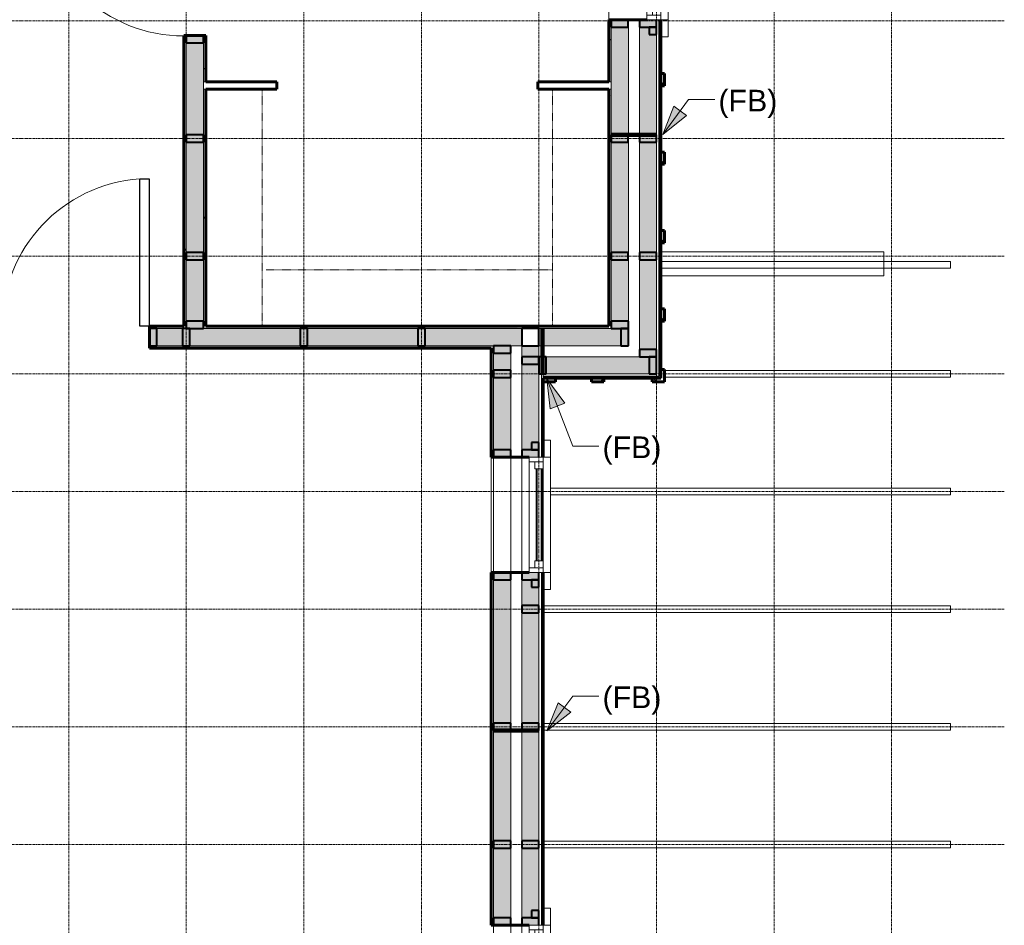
# Model space of a CAD drawing. Header units: inches. Extents: x -639 to 53, y -282 to 536.
# Tile 9 of 12: x -148 to 53, y -125 to 60. Entities that reach past the tile are written whole.
import ezdxf

# ---------------------------------------------------------------- set-up
doc = ezdxf.new("R2010")
doc.units = ezdxf.units.IN
doc.header["$MEASUREMENT"] = 0
doc.linetypes.add('Grid Line 1_2_', pattern=[0.875, 0.5, -0.125, 0.125, -0.125])
doc.linetypes.add('Overhead', pattern=[0.15625, 0.09375, -0.0625])
for name, color, linetype, lineweight in [('A-ANNO-TEXT', 2, 'Continuous', 9), ('A-DETL', 5, 'Continuous', 9), ('A-DOOR', 1, 'Continuous', 18), ('A-GENM', 6, 'Continuous', 9), ('A-GLAZ', 6, 'Continuous', 18), ('A-GLAZ-GLAS', 6, 'Continuous', 40), ('A-WALL', 2, 'Continuous', 18), ('A-WALL-PATT', 2, 'Continuous', 60), ('I-WALL', 2, 'Continuous', 18), ('S-BEAM', 4, 'Continuous', 9), ('S-COLS', 6, 'Continuous', 9), ('S-GRID', 1, 'Continuous', 9)]:
    doc.layers.add(name, color=color, linetype=linetype, lineweight=lineweight)
doc.styles.add('Arial', font='arial.ttf', dxfattribs={"height": 4.425898})
pattern_1 = [(0, (0, 0), (15.36, 3.84), [0.634, -10.886, 0.634, -10.886, -61.44]), (0, (0, 0), (15.36, 3.84), [-23.04, 0.634, -22.406, 0.634, -10.886, -26.88]), (0, (0, 0), (15.36, 3.84), [-57.6, 0.634, -7.046, 0.634, -18.566]), (120, (5.76, 1.92), (-11.005538, 11.38215), [0.634, -10.886, 0.634, -10.886, -61.44]), (120, (5.76, 1.92), (-11.005538, 11.38215), [-23.04, 0.634, -22.406, 0.634, -10.886, -26.88]), (120, (5.76, 1.92), (-11.005538, 11.38215), [-57.6, 0.634, -7.046, 0.634, -18.566]), (240, (7.68, 9.6), (-4.354462, -15.22215), [0.634, -10.886, 0.634, -10.886, -61.44]), (240, (7.68, 9.6), (-4.354462, -15.22215), [-23.04, 0.634, -22.406, 0.634, -10.886, -26.88]), (240, (7.68, 9.6), (-4.354462, -15.22215), [-57.6, 0.634, -7.046, 0.634, -18.566])]
pattern_2 = [(45, (0, 0), (-4.00647, 4.00647), []), (135, (0, 0), (-4.00647, -4.00647), [])]

# ---------------------------------------------------------------- blocks, each defined once
blk = doc.blocks.new('Single Panel Flush Wood - 2680HC-1003791-2nd Floor Adv_ Framing with Fire Blocking')
at = {"layer": 'A-DOOR', "lineweight": 30}
for p, q in [((13, 2.25), (13, 32.25)), ((15, 32.25), (13, 32.25)), ((15, 2.25), (15, 32.25)), ((15, 2.25), (13, 2.25))]:
    blk.add_line(p, q, dxfattribs=at)
at = {"layer": 'A-DOOR', "lineweight": 9}
blk.add_arc((15, 2.25), 30.07, 93.8141, 180, dxfattribs=at)
blk = doc.blocks.new('Single Casement - 2050CS-1928333-2nd Floor Adv_ Framing with Fire Blocking')
at = {"layer": 'A-GLAZ'}
for p, q in [((-11.75, 6.81), (-15.25, 6.81)), ((-15.25, 6.81), (-15.25, 5.31)), ((-11.75, 5.31), (-11.75, 6.81)), ((-11.75, 6.81), (11.75, 6.81)), ((15.25, 6.81), (11.75, 6.81)), ((11.75, 6.81), (11.75, 5.31)), ((15.25, 5.31), (15.25, 6.81)), ((11.75, 5.31), (-11.75, 5.31)), ((-11.75, 5.31), (-11.75, 2.44)), ((-10.83, 2.44), (-10.83, 5.31)), ((-10.83, 5.31), (-9.38, 5.31)), ((-9.38, 5.31), (-9.38, 3.6)), ((9.37, 5.31), (-0.73, 5.31)), ((10.83, 5.31), (9.37, 5.31)), ((9.37, 5.31), (9.37, 3.6)), ((9.37, 3.6), (9.37, 5.31)), ((10.83, 5.31), (10.83, 2.44)), ((11.75, 2.44), (11.75, 5.31)), ((-11.75, 2.44), (11.75, 2.44)), ((-9.38, 3.6), (-10.83, 3.6)), ((9.37, 3.6), (10.83, 3.6))]:
    blk.add_line(p, q, dxfattribs=at)
at = {"layer": 'A-GLAZ-GLAS'}
for p, q in [((9.37, 5), (-9.38, 5)), ((9.37, 4), (-9.38, 4))]:
    blk.add_line(p, q, dxfattribs=at)
blk = doc.blocks.new('Single Casement - 2050CS-1928328-2nd Floor Adv_ Framing with Fire Blocking')
at = {"layer": 'A-GLAZ'}
for p, q in [((-11.75, 6.81), (-15.25, 6.81)), ((-15.25, 6.81), (-15.25, 5.31)), ((-11.75, 5.31), (-11.75, 6.81)), ((-11.75, 6.81), (11.75, 6.81)), ((15.25, 6.81), (11.75, 6.81)), ((11.75, 6.81), (11.75, 5.31)), ((15.25, 5.31), (15.25, 6.81)), ((11.75, 5.31), (-11.75, 5.31)), ((-11.75, 5.31), (-11.75, 2.44)), ((-10.83, 2.44), (-10.83, 5.31)), ((-10.83, 5.31), (-9.38, 5.31)), ((-9.38, 5.31), (-9.38, 3.6)), ((9.37, 5.31), (-0.73, 5.31)), ((10.83, 5.31), (9.37, 5.31)), ((9.37, 5.31), (9.37, 3.6)), ((9.37, 3.6), (9.37, 5.31)), ((10.83, 5.31), (10.83, 2.44)), ((11.75, 2.44), (11.75, 5.31)), ((-11.75, 2.44), (11.75, 2.44)), ((-9.38, 3.6), (-10.83, 3.6)), ((9.37, 3.6), (10.83, 3.6))]:
    blk.add_line(p, q, dxfattribs=at)
at = {"layer": 'A-GLAZ-GLAS'}
for p, q in [((9.37, 5), (-9.38, 5)), ((9.37, 4), (-9.38, 4))]:
    blk.add_line(p, q, dxfattribs=at)
blk = doc.blocks.new('Jack Truss - Jack Truss-V4-2nd Floor Adv_ Framing with Fire Blocking')
at = {"layer": 'S-BEAM'}
for p, q in [((10.73, -7.63), (10.73, -6.26)), ((10.73, -6.26), (93.86, -6.26)), ((93.86, -7.63), (10.73, -7.63))]:
    blk.add_line(p, q, dxfattribs=at)
blk = doc.blocks.new('Jack Truss - Jack Truss-V5-2nd Floor Adv_ Framing with Fire Blocking')
at = {"layer": 'S-BEAM'}
for p, q in [((10.73, -7.63), (10.73, -6.26)), ((10.73, -6.26), (92.36, -6.26)), ((92.36, -7.63), (10.73, -7.63))]:
    blk.add_line(p, q, dxfattribs=at)
blk = doc.blocks.new('Jack Truss - Jack Truss-V6-2nd Floor Adv_ Framing with Fire Blocking')
at = {"layer": 'S-BEAM'}
for p, q in [((10.73, -7.63), (10.73, -6.26)), ((10.73, -6.26), (69.11, -6.26)), ((69.11, -7.63), (10.73, -7.63))]:
    blk.add_line(p, q, dxfattribs=at)
blk = doc.blocks.new('Jack Truss - Jack Truss-728341-2nd Floor Adv_ Framing with Fire Blocking')
at = {"layer": 'S-BEAM'}
for p, q in [((34.73, -7.63), (34.73, -6.26)), ((34.73, -6.26), (93.86, -6.26)), ((93.86, -7.63), (34.73, -7.63))]:
    blk.add_line(p, q, dxfattribs=at)
blk = doc.blocks.new('Dimension Lumber - 2x4-V12-2nd Floor Adv_ Framing with Fire Blocking')
at = {"layer": 'S-BEAM', "lineweight": 40}
for p, q in [((-42.29, -123.17), (-45.79, -123.17)), ((-45.79, -123.17), (-45.79, -124.67)), ((-42.29, -124.67), (-42.29, -123.17)), ((-45.79, -124.67), (-44.29, -124.67))]:
    blk.add_line(p, q, dxfattribs=at)
blk = doc.blocks.new('Dimension Lumber - 2x4-1930525-2nd Floor Adv_ Framing with Fire Blocking')
at = {"layer": 'S-BEAM'}
blk.add_line((-45.79, -148.17), (-45.79, -124.67), dxfattribs=at)
blk = doc.blocks.new('Dimension Lumber - 2x4-V11-2nd Floor Adv_ Framing with Fire Blocking')
at = {"layer": 'S-BEAM', "lineweight": 40}
for p, q in [((-44.29, -148.17), (-45.79, -148.17)), ((-45.79, -148.17), (-45.79, -149.67)), ((-42.29, -149.67), (-42.29, -148.17)), ((-45.79, -149.67), (-42.29, -149.67))]:
    blk.add_line(p, q, dxfattribs=at)
blk = doc.blocks.new('Dimension Lumber - 2x2-1946502-2nd Floor Adv_ Framing with Fire Blocking')
at = {"layer": 'S-BEAM', "lineweight": 40}
for p, q in [((-355.54, 131.83), (-357.04, 131.83)), ((-357.04, 131.83), (-357.04, 130.33)), ((-355.54, 130.33), (-355.54, 131.83)), ((-357.04, 130.33), (-355.54, 130.33))]:
    blk.add_line(p, q, dxfattribs=at)
blk = doc.blocks.new('Dimension Lumber - 2x4-1930577-2nd Floor Adv_ Framing with Fire Blocking')
at = {"layer": 'S-BEAM', "lineweight": 40}
for p, q in [((-518.79, 108.58), (-522.29, 108.58)), ((-522.29, 108.58), (-522.29, 107.08)), ((-518.79, 107.08), (-518.79, 108.58)), ((-522.29, 107.08), (-518.79, 107.08))]:
    blk.add_line(p, q, dxfattribs=at)
blk = doc.blocks.new('Dimension Lumber - 2x4-V13-2nd Floor Adv_ Framing with Fire Blocking')
at = {"layer": 'S-BEAM', "lineweight": 40}
for p, q in [((-20.29, 60.08), (-21.79, 60.08)), ((-21.79, 60.08), (-21.79, 58.58)), ((-21.79, 58.58), (-18.29, 58.58)), ((-18.29, 58.58), (-18.29, 60.08))]:
    blk.add_line(p, q, dxfattribs=at)
blk = doc.blocks.new('Dimension Lumber - 2x2-1946488-2nd Floor Adv_ Framing with Fire Blocking')
at = {"layer": 'S-BEAM', "lineweight": 40}
for p, q in [((-42.29, -26.17), (-43.79, -26.17)), ((-43.79, -26.17), (-43.79, -27.67)), ((-43.79, -27.67), (-42.29, -27.67)), ((-42.29, -27.67), (-42.29, -26.17))]:
    blk.add_line(p, q, dxfattribs=at)
blk = doc.blocks.new('Closet Shelf and Pole - 15_ Deep-911929-2nd Floor Adv_ Framing with Fire Blocking')
at = {"layer": 'A-GENM', "linetype": 'Overhead'}
blk.add_line((0, 12), (58.47, 12), dxfattribs=at)
blk = doc.blocks.new('Closet Shelf and Pole - 15_ Deep-911930-2nd Floor Adv_ Framing with Fire Blocking')
at = {"layer": 'A-GENM', "linetype": 'Overhead'}
blk.add_line((0, 12), (48.82, 12), dxfattribs=at)
blk = doc.blocks.new('Closet Shelf and Pole - 15_ Deep-911926-2nd Floor Adv_ Framing with Fire Blocking')
at = {"layer": 'A-GENM', "linetype": 'Overhead'}
blk.add_line((0, -12), (48.82, -12), dxfattribs=at)
blk = doc.blocks.new('Dimension Lumber - 2x4-1930603-2nd Floor Adv_ Framing with Fire Blocking')
at = {"layer": 'S-BEAM', "lineweight": 40}
for p, q in [((-473.54, -176.67), (-475.04, -176.67)), ((-475.04, -176.67), (-475.04, -180.17)), ((-473.54, -180.17), (-473.54, -176.67)), ((-475.04, -180.17), (-473.54, -180.17))]:
    blk.add_line(p, q, dxfattribs=at)
blk = doc.blocks.new('Dimension Lumber - 2x4-V32-2nd Floor Adv_ Framing with Fire Blocking')
at = {"layer": 'S-BEAM'}
for p, q in [((-51.54, -148.17), (-51.54, -124.67)), ((-48.04, -148.17), (-48.04, -124.67))]:
    blk.add_line(p, q, dxfattribs=at)
blk = doc.blocks.new('Dimension Lumber - 2x4-1930595-2nd Floor Adv_ Framing with Fire Blocking')
at = {"layer": 'S-BEAM', "lineweight": 40}
for p, q in [((-18.29, -7.17), (-21.79, -7.17)), ((-21.79, -7.17), (-21.79, -8.67)), ((-18.29, -8.67), (-18.29, -7.17)), ((-21.79, -8.67), (-18.29, -8.67))]:
    blk.add_line(p, q, dxfattribs=at)
blk = doc.blocks.new('Trus Joist - TimberStrand LSL - Post Column - TimberStrand_ 1_3E _ 3 1_2 x 3 1_2_-965117-2nd Floor Adv_ Framing with Fire Blocking')
at = {"layer": 'S-COLS', "lineweight": 40}
for p, q in [((1.75, 1.75), (-1.75, 1.75)), ((-1.75, 1.75), (-1.75, -1.75)), ((1.75, -1.75), (1.75, 1.75)), ((-1.75, -1.75), (1.75, -1.75))]:
    blk.add_line(p, q, dxfattribs=at)

msp = doc.modelspace()

# ---------------------------------------------------------------- hatches: boundary and pattern name
at = {"layer": 'A-ANNO-TEXT'}
for points in [[(-17.0044, 36.6945), (-12.1378, 40.5546), (-14.7199, 42.4707)], [(-40.6648, -13.1556), (-40.0134, -19.333), (-37.012, -18.1797)], [(-40.6648, -85.0273), (-35.7981, -81.1672), (-38.3802, -79.251)]]:
    msp.add_hatch(color=7, dxfattribs=at).paths.add_polyline_path(points, flags=0)
at = {"layer": 'A-WALL-PATT'}
h = msp.add_hatch(color=256, dxfattribs=at)
h.paths.add_polyline_path([(-21.7861, -8.6679), (-18.2861, -8.6679), (-18.2861, 60.0821), (-21.7861, 60.0821), (-21.7861, -6.4179)], flags=0)
h.paths.add_polyline_path([(-21.7861, 83.5821), (-18.2861, 83.5821), (-18.2861, 115.4571), (-21.7861, 115.4571), (-21.7861, 104.7585)], flags=0)
h.paths.add_polyline_path([(-21.7861, 138.9571), (-18.2861, 138.9571), (-18.2861, 155.8321), (-21.7861, 155.8321), (-21.7861, 141.0124)], flags=0)
h = msp.add_hatch(color=256, dxfattribs=at)
h.paths.add_polyline_path([(-27.5361, -2.9179), (-24.0361, -2.9179), (-24.0361, 60.0821), (-27.5361, 60.0821), (-27.5361, -2.4179)], flags=0)
h.paths.add_polyline_path([(-27.5361, 83.5821), (-24.0361, 83.5821), (-24.0361, 115.4571), (-27.5361, 115.4571), (-27.5361, 104.3321)], flags=0)
h.paths.add_polyline_path([(-24.0361, 138.9571), (-24.0361, 150.0821), (-27.5361, 150.0821), (-27.5361, 138.9571)], flags=0)
at = {"layer": 'A-WALL-PATT', "lineweight": 9}
h = msp.add_hatch(dxfattribs=at)
h.set_pattern_fill('FP_1', color=256, style=0, pattern_type=2)
h.set_pattern_definition(pattern_1)
h.paths.add_polyline_path([(-114.2861, -2.4179), (-114.2861, 56.8321), (-114.7861, 56.8321), (-114.7861, -2.4179)], flags=0)
h.paths.add_polyline_path([(-114.2861, 86.8321), (-114.2861, 112.7071), (-114.7861, 112.7071), (-114.7861, 86.8321)], flags=0)
h.paths.add_polyline_path([(-114.2861, 140.7071), (-114.2861, 146.0821), (-114.7861, 146.0821), (-114.7861, 140.7071)], flags=0)
at = {"layer": 'A-WALL-PATT'}
h = msp.add_hatch(color=256, dxfattribs=at)
h.paths.add_polyline_path([(-114.2861, -2.9179), (-110.7861, -2.9179), (-110.7861, 56.8321), (-114.2861, 56.8321), (-114.2861, -2.4179)], flags=0)
h.paths.add_polyline_path([(-110.7861, 86.8321), (-110.7861, 112.7071), (-114.2861, 112.7071), (-114.2861, 86.8321), (-112.5361, 86.8321)], flags=0)
h.paths.add_polyline_path([(-110.7861, 140.7071), (-110.7861, 146.5821), (-114.2861, 146.5821), (-114.2861, 140.7071), (-112.5361, 140.7071)], flags=0)
at = {"layer": 'A-WALL-PATT', "lineweight": 9}
h = msp.add_hatch(dxfattribs=at)
h.set_pattern_fill('FP_1', color=256, style=0, pattern_type=2)
h.set_pattern_definition(pattern_1)
h.paths.add_polyline_path([(-110.7861, -2.4179), (-110.2861, -2.4179), (-110.2861, 45.8996), (-110.7861, 45.8996), (-110.7861, 8.0816)], flags=0)
h.paths.add_polyline_path([(-110.2861, 47.3996), (-110.2861, 56.8321), (-110.7861, 56.8321), (-110.7861, 47.3996)], flags=0)
h.paths.add_polyline_path([(-110.2861, 86.8321), (-110.2861, 104.3321), (-110.7861, 104.3321), (-110.7861, 86.8321)], flags=0)
h.paths.add_polyline_path([(-110.2861, 107.8321), (-110.2861, 112.7071), (-110.7861, 112.7071), (-110.7861, 107.8321)], flags=0)
h.paths.add_polyline_path([(-110.2861, 140.7071), (-110.2861, 146.0821), (-110.7861, 146.0821), (-110.7861, 140.7071)], flags=0)
h = msp.add_hatch(dxfattribs=at)
h.set_pattern_fill('FP_1', color=256, style=0, pattern_type=2)
h.set_pattern_definition(pattern_1)
h.paths.add_polyline_path([(-28.0361, -2.4179), (-27.5361, -2.4179), (-27.5361, 45.8996), (-28.0361, 45.8996), (-28.0361, 8.0816)], flags=0)
h.paths.add_polyline_path([(-28.0361, 47.3996), (-27.5361, 47.3996), (-27.5361, 60.0821), (-28.0361, 60.0821), (-28.0361, 56.42)], flags=0)
h.paths.add_polyline_path([(-27.5361, 83.5821), (-27.5361, 104.3321), (-28.0361, 104.3321), (-28.0361, 83.5821)], flags=0)
h.paths.add_polyline_path([(-27.5361, 107.8321), (-27.5361, 115.4571), (-28.0361, 115.4571), (-28.0361, 107.8321)], flags=0)
h.paths.add_polyline_path([(-27.5361, 138.9571), (-27.5361, 146.5821), (-28.0361, 146.5821), (-28.0361, 138.9571)], flags=0)
h = msp.add_hatch(dxfattribs=at)
h.set_pattern_fill('FP_3', color=256, style=0, pattern_type=2)
h.set_pattern_definition(pattern_2)
h.paths.add_polyline_path([(-17.4111, 46.5821), (-16.6611, 46.5821), (-16.6611, 49.0821), (-17.4111, 49.0821)], flags=0)
h = msp.add_hatch(dxfattribs=at)
h.set_pattern_fill('FP_3', color=256, style=0, pattern_type=2)
h.set_pattern_definition(pattern_2)
h.paths.add_polyline_path([(-17.4111, 30.5821), (-16.6611, 30.5821), (-16.6611, 33.0821), (-17.4111, 33.0821)], flags=0)
h = msp.add_hatch(dxfattribs=at)
h.set_pattern_fill('FP_3', color=256, style=0, pattern_type=2)
h.set_pattern_definition(pattern_2)
h.paths.add_polyline_path([(-17.4111, 14.5821), (-16.6611, 14.5821), (-16.6611, 17.0821), (-17.4111, 17.0821)], flags=0)
h = msp.add_hatch(dxfattribs=at)
h.set_pattern_fill('FP_3', color=256, style=0, pattern_type=2)
h.set_pattern_definition(pattern_2)
h.paths.add_polyline_path([(-17.4111, -1.4179), (-16.6611, -1.4179), (-16.6611, 1.0821), (-17.4111, 1.0821)], flags=0)
h = msp.add_hatch(dxfattribs=at)
h.set_pattern_fill('FP_1', color=256, style=0, pattern_type=2)
h.set_pattern_definition(pattern_1)
h.paths.add_polyline_path([(-114.2861, -2.9179), (-114.2861, -2.4179), (-121.7861, -2.4179), (-121.7861, -2.9179)], flags=0)
h.paths.add_polyline_path([(-452.0361, -2.9179), (-450.2861, -2.9179), (-450.2861, -2.4179), (-460.5361, -2.4179), (-460.5361, -2.9179)], flags=0)
h.paths.add_polyline_path([(-46.7236, -2.9179), (-46.7236, -2.4179), (-110.7861, -2.4179), (-110.7861, -2.9179), (-58.7415, -2.9179)], flags=0)
h.paths.add_polyline_path([(-446.7861, -2.9179), (-329.5361, -2.9179), (-329.5361, -2.4179), (-446.7861, -2.4179)], flags=0)
h.paths.add_polyline_path([(-212.0361, -2.9179), (-212.0361, -2.4179), (-227.0361, -2.4179), (-227.0361, -2.9179)], flags=0)
h.paths.add_polyline_path([(-208.5361, -2.9179), (-151.7861, -2.9179), (-151.7861, -2.4179), (-208.5361, -2.4179)], flags=0)
h.paths.add_polyline_path([(-287.0361, -2.9179), (-287.0361, -2.4179), (-289.0361, -2.4179), (-289.0361, -2.9179)], flags=0)
h.paths.add_polyline_path([(-292.5361, -2.9179), (-292.5361, -2.4179), (-299.5361, -2.4179), (-299.5361, -2.9179), (-295.5653, -2.9179)], flags=0)
at = {"layer": 'A-WALL-PATT'}
h = msp.add_hatch(color=256, dxfattribs=at)
h.paths.add_polyline_path([(-452.0361, -6.4179), (-452.0361, -2.9179), (-460.5361, -2.9179), (-460.5361, -6.4179)], flags=0)
h.paths.add_polyline_path([(-448.5361, -6.4179), (-380.0361, -6.4179), (-380.0361, -2.9179), (-448.5361, -2.9179), (-448.5361, -3.3634)], flags=0)
h.paths.add_polyline_path([(-46.7236, -6.4179), (-46.7236, -2.9179), (-121.7861, -2.9179), (-121.7861, -6.4179), (-46.9003, -6.4179)], flags=0)
h.paths.add_polyline_path([(-376.5361, -6.4179), (-329.5361, -6.4179), (-329.5361, -2.9179), (-376.5361, -2.9179), (-376.5361, -5.0149)], flags=0)
h.paths.add_polyline_path([(-227.0361, -6.4179), (-212.0361, -6.4179), (-212.0361, -2.9179), (-227.0361, -2.9179), (-227.0361, -4.6679)], flags=0)
h.paths.add_polyline_path([(-208.5361, -6.4179), (-151.7861, -6.4179), (-151.7861, -2.9179), (-208.5361, -2.9179)], flags=0)
h.paths.add_polyline_path([(-287.0361, -6.4179), (-287.0361, -2.9179), (-299.5361, -2.9179), (-299.5361, -6.4179), (-295.5653, -6.4179)], flags=0)
h = msp.add_hatch(color=256, dxfattribs=at)
h.paths.add_polyline_path([(-41.4111, -6.4179), (-24.0361, -6.4179), (-24.0361, -2.9179), (-42.2861, -2.9179), (-42.2861, -6.4179), (-41.7861, -6.4179)], flags=0)
h.paths.add_polyline_path([(-45.7861, -6.4179), (-45.7861, -2.9179), (-46.7236, -2.9179), (-46.7236, -6.4179)], flags=0)
at = {"layer": 'A-WALL-PATT', "lineweight": 9}
h = msp.add_hatch(dxfattribs=at)
h.set_pattern_fill('FP_1', color=256, style=0, pattern_type=2)
h.set_pattern_definition(pattern_1)
h.paths.add_polyline_path([(-212.5361, -6.9179), (-212.0361, -6.9179), (-212.0361, -6.4179), (-227.0361, -6.4179), (-227.0361, -6.9179)], flags=0)
h.paths.add_polyline_path([(-51.5361, -6.9179), (-51.5361, -6.4179), (-121.7861, -6.4179), (-121.7861, -6.9179), (-52.0361, -6.9179)], flags=0)
h.paths.add_polyline_path([(-329.5361, -6.9179), (-329.5361, -6.4179), (-460.5361, -6.4179), (-460.5361, -6.9179), (-448.5361, -6.9179)], flags=0)
h.paths.add_polyline_path([(-299.5361, -6.9179), (-287.0361, -6.9179), (-287.0361, -6.4179), (-299.5361, -6.4179)], flags=0)
h.paths.add_polyline_path([(-151.7861, -6.9179), (-151.7861, -6.4179), (-208.5361, -6.4179), (-208.5361, -6.9179), (-200.8358, -6.9179)], flags=0)
h = msp.add_hatch(dxfattribs=at)
h.set_pattern_fill('FP_1', color=256, style=0, pattern_type=2)
h.set_pattern_definition(pattern_1)
h.paths.add_polyline_path([(-52.0361, -170.9179), (-51.5361, -170.9179), (-51.5361, -148.1683), (-52.0361, -148.1683), (-52.0361, -170.4179)], flags=0)
h.paths.add_polyline_path([(-52.0361, -124.6683), (-51.5361, -124.6683), (-51.5361, -52.6679), (-52.0361, -52.6679)], flags=0)
h.paths.add_polyline_path([(-51.5361, -29.1679), (-51.5361, -6.9179), (-52.0361, -6.9179), (-52.0361, -29.1679)], flags=0)
at = {"layer": 'A-WALL-PATT'}
h = msp.add_hatch(color=256, dxfattribs=at)
h.paths.add_polyline_path([(-48.0361, -174.4179), (-48.0361, -148.1683), (-51.5361, -148.1683), (-51.5361, -174.4179)], flags=0)
h.paths.add_polyline_path([(-51.5361, -124.6683), (-48.0361, -124.6683), (-48.0361, -52.6679), (-51.5361, -52.6679)], flags=0)
h.paths.add_polyline_path([(-51.5361, -29.1679), (-48.0361, -29.1679), (-48.0361, -6.4179), (-51.5361, -6.4179), (-51.5361, -16.0877)], flags=0)
h = msp.add_hatch(color=256, dxfattribs=at)
h.paths.add_polyline_path([(-45.7861, -180.1679), (-42.2861, -180.1679), (-42.2861, -148.1683), (-45.7861, -148.1683), (-45.7861, -176.6679)], flags=0)
h.paths.add_polyline_path([(-45.7861, -124.6683), (-42.2861, -124.6683), (-42.2861, -52.6679), (-45.7861, -52.6679)], flags=0)
h.paths.add_polyline_path([(-42.2861, -29.1679), (-42.2861, -6.4179), (-45.7861, -6.4179), (-45.7861, -29.1679), (-44.2861, -29.1679)], flags=0)
at = {"layer": 'A-WALL-PATT', "lineweight": 9}
h = msp.add_hatch(dxfattribs=at)
h.set_pattern_fill('FP_2', color=256, style=0, pattern_type=2)
h.set_pattern_definition([(135, (0, 0), (-4.00647, -4.00647), [])])
h.paths.add_polyline_path([(-41.7861, -181.0429), (-41.4111, -181.0429), (-41.4111, -148.1683), (-41.7861, -148.1683), (-41.7861, -180.6679)], flags=0)
h.paths.add_polyline_path([(-41.4111, -124.6683), (-41.4111, -52.6679), (-41.7861, -52.6679), (-41.7861, -124.6683)], flags=0)
h.paths.add_polyline_path([(-41.7861, -29.1679), (-41.4111, -29.1679), (-41.4111, -6.4179), (-41.7861, -6.4179), (-41.7861, -16.0877)], flags=0)
at = {"layer": 'A-WALL-PATT'}
msp.add_hatch(color=256, dxfattribs=at).paths.add_polyline_path([(-18.2861, -12.1679), (-18.2861, -8.6679), (-41.4111, -8.6679), (-41.4111, -12.1679), (-35.0591, -12.1679)], flags=0)
at = {"layer": 'A-WALL-PATT', "lineweight": 9}
h = msp.add_hatch(dxfattribs=at)
h.set_pattern_fill('FP_3', color=256, style=0, pattern_type=2)
h.set_pattern_definition(pattern_2)
h.paths.add_polyline_path([(-19.1611, -13.7929), (-16.6611, -13.7929), (-16.6611, -11.2929), (-17.4111, -11.2929), (-17.4111, -13.0429), (-19.1611, -13.0429)], flags=0)
h = msp.add_hatch(dxfattribs=at)
h.set_pattern_fill('FP_3', color=256, style=0, pattern_type=2)
h.set_pattern_definition(pattern_2)
h.paths.add_polyline_path([(-31.5361, -13.7929), (-29.0361, -13.7929), (-29.0361, -13.0429), (-31.5361, -13.0429)], flags=0)

# ---------------------------------------------------------------- linework, layer by layer
at = {"layer": 'A-ANNO-TEXT', "color": 7}
for p, q in [((-17.0044, 36.6945), (-11.7205, 43.8147)), ((-14.7199, 42.4707), (-17.0044, 36.6945)), ((-12.1378, 40.5546), (-14.7199, 42.4707)), ((-11.7205, 43.8147), (-6.393, 43.8147)), ((-17.0044, 36.6945), (-12.1378, 40.5546)), ((-40.6648, -13.1556), (-40.0134, -19.333)), ((-37.012, -18.1797), (-40.6648, -13.1556)), ((-40.6648, -13.1556), (-35.3808, -26.9071)), ((-40.0134, -19.333), (-37.012, -18.1797)), ((-35.3808, -26.9071), (-30.0534, -26.9071)), ((-40.6648, -85.0273), (-35.3808, -77.9071)), ((-35.3808, -77.9071), (-30.0534, -77.9071)), ((-38.3802, -79.251), (-40.6648, -85.0273)), ((-35.7981, -81.1672), (-38.3802, -79.251)), ((-40.6648, -85.0273), (-35.7981, -81.1672))]:
    msp.add_line(p, q, dxfattribs=at)
at = {"layer": 'A-DETL', "lineweight": 106}
for p, q in [((-27.5361, 36.5821), (-18.2861, 36.5821)), ((-41.5361, -12.1675), (-41.5361, -2.9179)), ((-51.5361, -84.9179), (-42.2861, -84.9179))]:
    msp.add_line(p, q, dxfattribs=at)
at = {"layer": 'A-WALL'}
for p, q in [((-28.0361, 60.0821), (-28.0361, 83.5821)), ((-27.5361, 60.0821), (-27.5361, -2.9179)), ((-24.0361, 60.0821), (-24.0361, -6.4179)), ((-21.7861, 60.0821), (-21.7861, -8.6679)), ((-18.2861, 60.0821), (-18.2861, -12.1679)), ((-17.7861, 60.0821), (-17.7861, -12.6679)), ((-45.7861, -2.9179), (-46.7236, -2.9179)), ((-27.5361, -2.9179), (-42.2861, -2.9179)), ((-51.5361, -6.4179), (-51.5361, -29.1679)), ((-48.0361, -6.4179), (-48.0361, -29.1679)), ((-45.7861, -6.4179), (-46.7236, -6.4179)), ((-45.7861, -6.4179), (-45.7861, -29.1679)), ((-42.2861, -6.4179), (-42.2861, -29.1679)), ((-24.0361, -6.4179), (-42.2861, -6.4179)), ((-41.7861, -6.4179), (-41.7861, -29.1679)), ((-41.4111, -6.4179), (-41.4111, -13.0429)), ((-21.7861, -8.6679), (-41.4111, -8.6679)), ((-18.2861, -12.1679), (-41.4111, -12.1679)), ((-17.7861, -12.6679), (-41.4111, -12.6679)), ((-52.0361, -52.6679), (-52.0361, -29.1679)), ((-51.5361, -52.6679), (-51.5361, -124.6683)), ((-48.0361, -52.6679), (-48.0361, -124.6683)), ((-45.7861, -52.6679), (-45.7861, -124.6683)), ((-42.2861, -52.6679), (-42.2861, -124.6683)), ((-41.7861, -52.6679), (-41.7861, -124.6683))]:
    msp.add_line(p, q, dxfattribs=at)
at = {"layer": 'A-WALL', "lineweight": 60}
for p, q in [((-20.2861, 60.0821), (-28.0361, 60.0821)), ((-28.0361, 60.0821), (-28.0361, 47.3996)), ((-17.4111, 60.0821), (-17.4111, -13.0429)), ((-16.6611, 49.0821), (-17.4111, 49.0821)), ((-16.6611, 46.5821), (-16.6611, 49.0821)), ((-17.4111, 46.5821), (-16.6611, 46.5821)), ((-28.0361, 45.8996), (-28.0361, -2.4179)), ((-16.6611, 33.0821), (-17.4111, 33.0821)), ((-16.6611, 30.5821), (-16.6611, 33.0821)), ((-17.4111, 30.5821), (-16.6611, 30.5821)), ((-16.6611, 17.0821), (-17.4111, 17.0821)), ((-16.6611, 14.5821), (-16.6611, 17.0821)), ((-17.4111, 14.5821), (-16.6611, 14.5821)), ((-16.6611, 1.0821), (-17.4111, 1.0821)), ((-16.6611, -1.4179), (-16.6611, 1.0821)), ((-17.4111, -1.4179), (-16.6611, -1.4179)), ((-28.0361, -2.4179), (-46.7236, -2.4179)), ((-52.0361, -6.9179), (-52.0361, -29.1679)), ((-16.6611, -11.2929), (-17.4111, -11.2929)), ((-16.6611, -13.7929), (-16.6611, -11.2929)), ((-38.9111, -13.0429), (-41.4111, -13.0429)), ((-41.4111, -13.0429), (-41.4111, -29.1679)), ((-41.4111, -13.7929), (-38.9111, -13.7929)), ((-17.4111, -13.0429), (-38.9111, -13.0429)), ((-38.9111, -13.7929), (-38.9111, -13.0429)), ((-31.5361, -13.0429), (-31.5361, -13.7929)), ((-31.5361, -13.7929), (-29.0361, -13.7929)), ((-29.0361, -13.7929), (-29.0361, -13.0429)), ((-19.1611, -13.0429), (-19.1611, -13.7929)), ((-19.1611, -13.7929), (-16.6611, -13.7929)), ((-52.0361, -29.1679), (-44.2861, -29.1679)), ((-44.2861, -52.6679), (-52.0361, -52.6679)), ((-52.0361, -52.6679), (-52.0361, -124.6683)), ((-41.4111, -124.6683), (-41.4111, -52.6679)), ((-52.0361, -124.6683), (-44.2861, -124.6683))]:
    msp.add_line(p, q, dxfattribs=at)
at = {"layer": 'I-WALL', "lineweight": 60}
for p, q in [((-114.7861, 56.8321), (-114.7861, -2.4179)), ((-110.2861, 56.8321), (-114.7861, 56.8321)), ((-110.2861, 47.3996), (-110.2861, 56.8321)), ((-95.7861, 47.3996), (-110.2861, 47.3996)), ((-95.7861, 45.8996), (-95.7861, 47.3996)), ((-28.0361, 47.3996), (-42.5361, 47.3996)), ((-42.5361, 47.3996), (-42.5361, 45.8996)), ((-110.2861, -2.4179), (-110.2861, 45.8996)), ((-110.2861, 45.8996), (-95.7861, 45.8996)), ((-42.5361, 45.8996), (-28.0361, 45.8996)), ((-114.7861, -2.4179), (-121.7861, -2.4179)), ((-121.7861, -2.4179), (-121.7861, -6.9179)), ((-46.7236, -2.4179), (-110.2861, -2.4179)), ((-121.7861, -6.9179), (-52.0361, -6.9179))]:
    msp.add_line(p, q, dxfattribs=at)
at = {"layer": 'I-WALL'}
for p, q in [((-114.2861, 56.8321), (-114.2861, -2.9179)), ((-110.7861, -2.9179), (-110.7861, 56.8321)), ((-110.2861, 47.3996), (-110.7861, 47.3996)), ((-28.0361, 47.3996), (-27.5361, 47.3996)), ((-110.2861, 45.8996), (-110.7861, 45.8996)), ((-28.0361, 45.8996), (-27.5361, 45.8996)), ((-17.4111, 12.7071), (28.1514, 12.7071)), ((28.1514, 7.8321), (28.1514, 12.7071)), ((28.1514, 7.8321), (-17.4111, 7.8321)), ((-114.2861, -2.9179), (-121.7861, -2.9179)), ((-46.7236, -2.9179), (-110.7861, -2.9179)), ((-121.7861, -6.4179), (-51.5361, -6.4179)), ((-48.0361, -6.4179), (-46.7236, -6.4179))]:
    msp.add_line(p, q, dxfattribs=at)
at = {"layer": 'S-BEAM', "lineweight": 40}
for p, q in [((-110.7861, 56.8317), (-114.2861, 56.8317)), ((-114.2861, 56.8317), (-114.2861, 55.3317)), ((-110.7861, 55.3317), (-110.7861, 56.8317)), ((-114.2861, 55.3317), (-110.7861, 55.3317)), ((-110.7861, -1.4179), (-114.2861, -1.4179)), ((-114.2861, -1.4179), (-114.2861, -2.9179)), ((-110.7861, -2.9179), (-110.7861, -1.4179)), ((-24.0361, -1.4175), (-27.5361, -1.4175)), ((-27.5361, -1.4175), (-27.5361, -2.9175)), ((-24.0361, -2.9175), (-24.0361, -1.4175)), ((-120.2857, -2.9179), (-121.7857, -2.9179)), ((-121.7857, -2.9179), (-121.7857, -6.4179)), ((-120.2857, -6.4179), (-120.2857, -2.9179)), ((-113.5361, -2.9179), (-115.0361, -2.9179)), ((-115.0361, -2.9179), (-115.0361, -6.4179)), ((-114.2861, -2.9179), (-110.7861, -2.9179)), ((-113.5361, -6.4179), (-113.5361, -2.9179)), ((-27.5361, -2.9175), (-24.0361, -2.9175)), ((-24.0361, -2.9179), (-25.5361, -2.9179)), ((-25.5361, -2.9179), (-25.5361, -6.4179)), ((-24.0361, -6.4179), (-24.0361, -2.9179)), ((-121.7857, -6.4179), (-120.2857, -6.4179)), ((-115.0361, -6.4179), (-113.5361, -6.4179)), ((-48.0361, -6.4179), (-51.5361, -6.4179)), ((-51.5361, -6.4179), (-51.5361, -7.9179)), ((-51.5361, -7.9179), (-48.0361, -7.9179)), ((-48.0361, -7.9179), (-48.0361, -6.4179)), ((-25.5361, -6.4179), (-24.0361, -6.4179)), ((-42.2861, -8.6679), (-45.7861, -8.6679)), ((-45.7861, -8.6679), (-45.7861, -10.1679)), ((-40.7861, -8.6675), (-42.2861, -8.6675)), ((-42.2861, -8.6675), (-42.2861, -12.1675)), ((-42.2861, -10.1679), (-42.2861, -8.6679)), ((-40.7861, -12.1675), (-40.7861, -8.6675)), ((-18.2861, -8.6675), (-19.7861, -8.6675)), ((-19.7861, -8.6675), (-19.7861, -12.1675)), ((-18.2861, -12.1675), (-18.2861, -8.6675)), ((-48.0361, -11.4179), (-51.5361, -11.4179)), ((-51.5361, -11.4179), (-51.5361, -12.9179)), ((-48.0361, -12.9179), (-48.0361, -11.4179)), ((-45.7861, -10.1679), (-42.2861, -10.1679)), ((-51.5361, -12.9179), (-48.0361, -12.9179)), ((-42.2861, -12.1675), (-40.7861, -12.1675)), ((-19.7861, -12.1675), (-18.2861, -12.1675)), ((-42.2861, -59.4179), (-45.7861, -59.4179)), ((-45.7861, -59.4179), (-45.7861, -60.9179)), ((-42.2861, -60.9179), (-42.2861, -59.4179)), ((-45.7861, -60.9179), (-42.2861, -60.9179)), ((-48.0361, -83.4179), (-51.5361, -83.4179)), ((-51.5361, -83.4179), (-51.5361, -84.9179)), ((-48.0361, -84.9179), (-48.0361, -83.4179)), ((-42.2861, -83.4179), (-45.7861, -83.4179)), ((-45.7861, -83.4179), (-45.7861, -84.9179)), ((-42.2861, -84.9179), (-42.2861, -83.4179)), ((-51.5361, -84.9179), (-48.0361, -84.9179)), ((-45.7861, -84.9179), (-42.2861, -84.9179)), ((-48.0361, -107.4179), (-51.5361, -107.4179)), ((-51.5361, -107.4179), (-51.5361, -108.9179)), ((-48.0361, -108.9179), (-48.0361, -107.4179)), ((-42.2861, -107.4179), (-45.7861, -107.4179)), ((-45.7861, -107.4179), (-45.7861, -108.9179)), ((-42.2861, -108.9179), (-42.2861, -107.4179)), ((-51.5361, -108.9179), (-48.0361, -108.9179)), ((-45.7861, -108.9179), (-42.2861, -108.9179))]:
    msp.add_line(p, q, dxfattribs=at)
at = {"layer": 'S-GRID', "linetype": 'Grid Line 1_2_'}
for p, q in [((-138.2861, 171.4586), (-138.2861, -281.95)), ((-114.2861, 171.4586), (-114.2861, -281.95)), ((-90.2861, 171.4586), (-90.2861, -281.95)), ((-90.2861, 171.4586), (-90.2861, -281.95)), ((-66.2861, 171.4586), (-66.2861, -281.95)), ((-66.2861, 171.4586), (-66.2861, -281.95)), ((-42.2861, 171.4586), (-42.2861, -281.95)), ((-18.2861, 171.4586), (-18.2861, -281.95)), ((-18.2861, 171.4586), (-18.2861, -281.95)), ((5.7139, 171.4586), (5.7139, -281.95)), ((29.7139, 171.4586), (29.7139, -281.95)), ((52.715, 59.8321), (-638.9476, 59.8321)), ((52.715, 35.8321), (-638.9476, 35.8321)), ((52.715, 11.8321), (-638.9476, 11.8321)), ((52.715, -12.1679), (-638.9476, -12.1679)), ((52.715, -36.1679), (-638.9476, -36.1679)), ((52.715, -60.1679), (-638.9476, -60.1679)), ((52.715, -84.1679), (-638.9476, -84.1679)), ((52.715, -108.1679), (-638.9476, -108.1679))]:
    msp.add_line(p, q, dxfattribs=at)

# ---------------------------------------------------------------- block references
at = {"layer": 'A-DOOR', "rotation": 89.99999999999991}
msp.add_blockref('Single Panel Flush Wood - 2680HC-1003791-2nd Floor Adv_ Framing with Fire Blocking', (-112.5361, 71.8321), dxfattribs=at)
at = {"layer": 'A-DOOR'}
msp.add_blockref('Single Panel Flush Wood - 2680HC-1003791-2nd Floor Adv_ Framing with Fire Blocking', (-136.7861, -4.6679), dxfattribs=at)
at = {"layer": 'A-GENM', "linetype": 'Overhead'}
for name, p, rotation in [('Closet Shelf and Pole - 15_ Deep-911926-2nd Floor Adv_ Framing with Fire Blocking', (-110.7861, -2.9179), 89.9999999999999), ('Closet Shelf and Pole - 15_ Deep-911930-2nd Floor Adv_ Framing with Fire Blocking', (-27.5361, -2.9179), 89.99999999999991)]:
    msp.add_blockref(name, p, dxfattribs=dict(at, rotation=rotation))
msp.add_blockref('Closet Shelf and Pole - 15_ Deep-911929-2nd Floor Adv_ Framing with Fire Blocking', (-98.0042, -2.9179), dxfattribs=at)
at = {"layer": 'A-GLAZ', "rotation": 269.9999999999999}
for name, p in [('Single Casement - 2050CS-1928328-2nd Floor Adv_ Framing with Fire Blocking', (-22.7236, 71.8321)), ('Single Casement - 2050CS-1928333-2nd Floor Adv_ Framing with Fire Blocking', (-46.7236, -40.9179)), ('Single Casement - 2050CS-1928333-2nd Floor Adv_ Framing with Fire Blocking', (-46.7236, -136.4183))]:
    msp.add_blockref(name, p, dxfattribs=at)
at = {"layer": 'S-BEAM'}
for name, p in [('Dimension Lumber - 2x4-1930577-2nd Floor Adv_ Framing with Fire Blocking', (494.75, -48.4996)), ('Dimension Lumber - 2x4-V13-2nd Floor Adv_ Framing with Fire Blocking', (0, 0)), ('Dimension Lumber - 2x4-1930577-2nd Floor Adv_ Framing with Fire Blocking', (408, -72)), ('Dimension Lumber - 2x4-1930577-2nd Floor Adv_ Framing with Fire Blocking', (494.75, -72)), ('Dimension Lumber - 2x4-1930577-2nd Floor Adv_ Framing with Fire Blocking', (500.5, -72)), ('Dimension Lumber - 2x4-1930577-2nd Floor Adv_ Framing with Fire Blocking', (408, -96)), ('Dimension Lumber - 2x4-1930577-2nd Floor Adv_ Framing with Fire Blocking', (494.75, -96)), ('Dimension Lumber - 2x4-1930577-2nd Floor Adv_ Framing with Fire Blocking', (500.5, -96)), ('Dimension Lumber - 2x4-1930595-2nd Floor Adv_ Framing with Fire Blocking', (0, 0)), ('Dimension Lumber - 2x4-V12-2nd Floor Adv_ Framing with Fire Blocking', (0, 95.5004)), ('Dimension Lumber - 2x2-1946488-2nd Floor Adv_ Framing with Fire Blocking', (0, 0)), ('Dimension Lumber - 2x4-V32-2nd Floor Adv_ Framing with Fire Blocking', (0, 95.5004)), ('Dimension Lumber - 2x4-1930525-2nd Floor Adv_ Framing with Fire Blocking', (0, 95.5004)), ('Dimension Lumber - 2x4-V11-2nd Floor Adv_ Framing with Fire Blocking', (0, 95.5004)), ('Dimension Lumber - 2x2-1946488-2nd Floor Adv_ Framing with Fire Blocking', (0, -28)), ('Dimension Lumber - 2x2-1946488-2nd Floor Adv_ Framing with Fire Blocking', (0, -95.5004)), ('Dimension Lumber - 2x4-V12-2nd Floor Adv_ Framing with Fire Blocking', (0, 0)), ('Dimension Lumber - 2x4-V32-2nd Floor Adv_ Framing with Fire Blocking', (0, 0)), ('Dimension Lumber - 2x4-1930525-2nd Floor Adv_ Framing with Fire Blocking', (0, 0))]:
    msp.add_blockref(name, p, dxfattribs=at)
for name, p, rotation in [('Dimension Lumber - 2x2-1946502-2nd Floor Adv_ Framing with Fire Blocking', (-150.1182, -298.4533), 270.0000000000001), ('Jack Truss - Jack Truss-728341-2nd Floor Adv_ Framing with Fire Blocking', (76.4473, 3.1375), 180), ('Dimension Lumber - 2x4-1930577-2nd Floor Adv_ Framing with Fire Blocking', (17.5459, 515.8682), 89.9999999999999), ('Dimension Lumber - 2x4-1930577-2nd Floor Adv_ Framing with Fire Blocking', (41.5459, 515.8682), 89.9999999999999), ('Jack Truss - Jack Truss-V6-2nd Floor Adv_ Framing with Fire Blocking', (52.4473, -19.1125), 180), ('Dimension Lumber - 2x4-1930603-2nd Floor Adv_ Framing with Fire Blocking', (128.6318, -502.7037), 270.0000000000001), ('Jack Truss - Jack Truss-V5-2nd Floor Adv_ Framing with Fire Blocking', (52.4473, -43.1125), 180), ('Dimension Lumber - 2x4-1930603-2nd Floor Adv_ Framing with Fire Blocking', (128.6318, -527.7037), 270.0000000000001), ('Jack Truss - Jack Truss-V4-2nd Floor Adv_ Framing with Fire Blocking', (52.4473, -67.1125), 180), ('Jack Truss - Jack Truss-V4-2nd Floor Adv_ Framing with Fire Blocking', (52.4473, -91.1125), 180), ('Jack Truss - Jack Truss-V4-2nd Floor Adv_ Framing with Fire Blocking', (52.4473, -115.1125), 180), ('Dimension Lumber - 2x4-1930603-2nd Floor Adv_ Framing with Fire Blocking', (128.6318, -598.2041), 270.0000000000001)]:
    msp.add_blockref(name, p, dxfattribs=dict(at, rotation=rotation))
at = {"layer": 'S-COLS'}
msp.add_blockref('Trus Joist - TimberStrand LSL - Post Column - TimberStrand_ 1_3E _ 3 1_2 x 3 1_2_-965117-2nd Floor Adv_ Framing with Fire Blocking', (-44.0361, -4.6679), dxfattribs=at)

# ---------------------------------------------------------------- texts
at = {"layer": 'A-ANNO-TEXT', "color": 7, "char_height": 4.4259, "width": 14.256, "attachment_point": 1, "line_spacing_factor": 0.938532, "style": 'Arial'}
for insert in [(-5.643, 45.7829), (-29.3034, -24.9389), (-29.3034, -75.9389)]:
    msp.add_mtext('(FB)', dxfattribs=dict(at, insert=insert))

doc.saveas('drawing.dxf')
